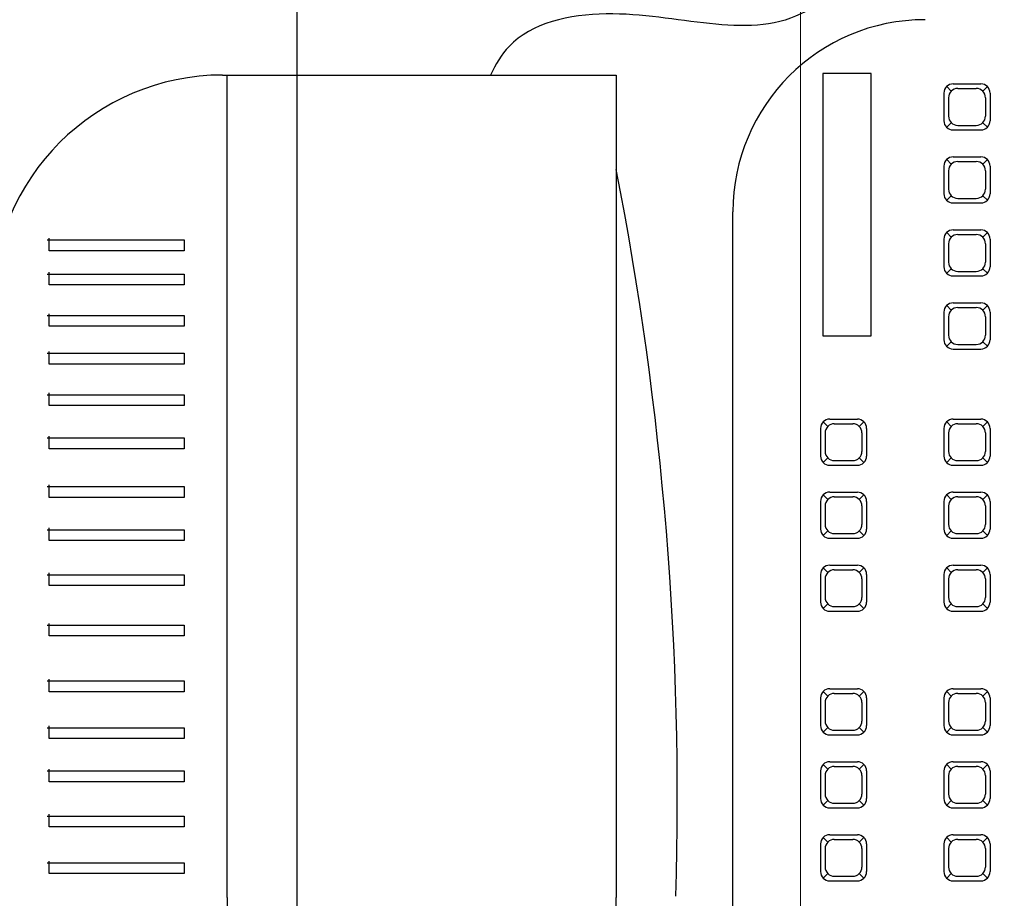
# Model space of a CAD drawing. Header units: inches. Extents: x -2 to 11.2, y -3.4 to 32.7.
# Tile 9 of 42: x 0.628 to 0.884, y 1.15 to 1.378. Entities that reach past the tile are written whole.
import ezdxf

# ---------------------------------------------------------------- set-up
doc = ezdxf.new("R2010")
doc.units = ezdxf.units.IN
doc.header["$MEASUREMENT"] = 0
doc.linetypes.add('CONTINUA', pattern=[0])
for name, color, linetype in [('Cotas', 60, 'Continuous'), ('Electrodomésticos', 34, 'Continuous'), ('Linea de corte', 30, 'Continuous'), ('Textura piso', 8, 'Continuous')]:
    doc.layers.add(name, color=color, linetype=linetype)
doc.styles.get("Standard").update_dxf_attribs({"font": 'arial.ttf'})
doc.dimstyles.new('Cotas', dxfattribs={"dimtxt": 0.1, "dimasz": 0.09, "dimexe": 0.2, "dimexo": 0.4, "dimgap": 0.05, "dimtad": 1, "dimzin": 0, "dimdsep": 46, "dimtxsty": 'Standard', "dimblk": 'ARCHTICK', "dimcen": 0.09, "dimse1": 1, "dimse2": 1, "dimclrd": 60, "dimclre": 256, "dimadec": 0, "dimazin": 0, "dimtfac": 1, "dimtix": 1, "dimtofl": 0, "dimtmove": 1, "dimatfit": 3, "dimfxl": 0, "dimtolj": 1, "dimtzin": 0, "dimlwd": 9, "dimarcsym": 0})

# ---------------------------------------------------------------- blocks, each defined once
blk = doc.blocks.new('CPU')
at = {"layer": 'Electrodomésticos'}
for p, q in [((134.49456, 60.99396), (134.49456, 60.95835)), ((134.50674, 60.99396), (134.50674, 60.95835)), ((134.51846, 60.99396), (134.51846, 60.95835)), ((134.5297, 60.99396), (134.5297, 60.95835)), ((134.54188, 60.99396), (134.54188, 60.95835)), ((134.55641, 60.99396), (134.55641, 60.95835)), ((134.56952, 60.99396), (134.56952, 60.95835)), ((134.58124, 60.99396), (134.58124, 60.95835)), ((134.59248, 60.99396), (134.59248, 60.95835)), ((134.60513, 60.99396), (134.60513, 60.95835)), ((134.61638, 60.99396), (134.61638, 60.95835)), ((134.62715, 60.99396), (134.62715, 60.95835)), ((134.63699, 60.99396), (134.63699, 60.95835)), ((134.64777, 60.99396), (134.64777, 60.95835)), ((134.65667, 60.99396), (134.65667, 60.95835)), ((134.49175, 60.95835), (134.49175, 60.99349)), ((134.49175, 60.99349), (134.49503, 60.99349)), ((134.50393, 60.99349), (134.50721, 60.99349)), ((134.50393, 60.95835), (134.50393, 60.99349)), ((134.51565, 60.99349), (134.51892, 60.99349)), ((134.51565, 60.95835), (134.51565, 60.99349)), ((134.52689, 60.99349), (134.53017, 60.99349)), ((134.52689, 60.95835), (134.52689, 60.99349)), ((134.53907, 60.99349), (134.54235, 60.99349)), ((134.53907, 60.95835), (134.53907, 60.99349)), ((134.5536, 60.99349), (134.55687, 60.99349)), ((134.5536, 60.95835), (134.5536, 60.99349)), ((134.56671, 60.99349), (134.56999, 60.99349)), ((134.56671, 60.95835), (134.56671, 60.99349)), ((134.57843, 60.99349), (134.58171, 60.99349)), ((134.57843, 60.95835), (134.57843, 60.99349)), ((134.58967, 60.99349), (134.59295, 60.99349)), ((134.58967, 60.95835), (134.58967, 60.99349)), ((134.60232, 60.99349), (134.6056, 60.99349)), ((134.60232, 60.95835), (134.60232, 60.99349)), ((134.61356, 60.99349), (134.61684, 60.99349)), ((134.61356, 60.95835), (134.61356, 60.99349)), ((134.62434, 60.99349), (134.62762, 60.99349)), ((134.62434, 60.95835), (134.62434, 60.99349)), ((134.63418, 60.99349), (134.63746, 60.99349)), ((134.63418, 60.95835), (134.63418, 60.99349)), ((134.64496, 60.99349), (134.64823, 60.99349)), ((134.64496, 60.95835), (134.64496, 60.99349)), ((134.65386, 60.95835), (134.65386, 60.99349)), ((134.65386, 60.99349), (134.65714, 60.99349)), ((134.49456, 60.95835), (134.49175, 60.95835)), ((134.50674, 60.95835), (134.50393, 60.95835)), ((134.51846, 60.95835), (134.51565, 60.95835)), ((134.5297, 60.95835), (134.52689, 60.95835)), ((134.54188, 60.95835), (134.53907, 60.95835)), ((134.55641, 60.95835), (134.5536, 60.95835)), ((134.56952, 60.95835), (134.56671, 60.95835)), ((134.58124, 60.95835), (134.57843, 60.95835)), ((134.59248, 60.95835), (134.58967, 60.95835)), ((134.60513, 60.95835), (134.60232, 60.95835)), ((134.61638, 60.95835), (134.61356, 60.95835)), ((134.62715, 60.95835), (134.62434, 60.95835)), ((134.63699, 60.95835), (134.63418, 60.95835)), ((134.64777, 60.95835), (134.64496, 60.95835)), ((134.65667, 60.95835), (134.65386, 60.95835)), ((134.69957, 60.94831), (134.69957, 60.84585)), ((134.4855, 60.94709), (134.27143, 60.94709)), ((134.4855, 60.94709), (134.69957, 60.94709)), ((134.27143, 60.84585), (134.4855, 60.84585)), ((134.69957, 60.84585), (134.4855, 60.84585)), ((134.31397, 60.81548), (134.66397, 60.81548)), ((134.49176, 60.79079), (134.49056, 60.79199)), ((134.49946, 60.79269), (134.49226, 60.79269)), ((134.49826, 60.79149), (134.49346, 60.79149)), ((134.49996, 60.79079), (134.50116, 60.79199)), ((134.51076, 60.79079), (134.50956, 60.79199)), ((134.51846, 60.79269), (134.51126, 60.79269)), ((134.51726, 60.79149), (134.51246, 60.79149)), ((134.51896, 60.79079), (134.52016, 60.79199)), ((134.52976, 60.79079), (134.52856, 60.79199)), ((134.53746, 60.79269), (134.53026, 60.79269)), ((134.53626, 60.79149), (134.53146, 60.79149)), ((134.53796, 60.79079), (134.53916, 60.79199)), ((134.56192, 60.79079), (134.56072, 60.79199)), ((134.56962, 60.79269), (134.56242, 60.79269)), ((134.56842, 60.79149), (134.56362, 60.79149)), ((134.57011, 60.79079), (134.57131, 60.79199)), ((134.58092, 60.79079), (134.57972, 60.79199)), ((134.58862, 60.79269), (134.58142, 60.79269)), ((134.58742, 60.79149), (134.58262, 60.79149)), ((134.58911, 60.79079), (134.59031, 60.79199)), ((134.59992, 60.79079), (134.59872, 60.79199)), ((134.60762, 60.79269), (134.60042, 60.79269)), ((134.60642, 60.79149), (134.60162, 60.79149)), ((134.60811, 60.79079), (134.60931, 60.79199)), ((134.48986, 60.79029), (134.48986, 60.78309)), ((134.49106, 60.78909), (134.49106, 60.78429)), ((134.50066, 60.78909), (134.50066, 60.78429)), ((134.50186, 60.79029), (134.50186, 60.78309)), ((134.50886, 60.79029), (134.50886, 60.78309)), ((134.51006, 60.78909), (134.51006, 60.78429)), ((134.51966, 60.78909), (134.51966, 60.78429)), ((134.52086, 60.79029), (134.52086, 60.78309)), ((134.52786, 60.79029), (134.52786, 60.78309)), ((134.52906, 60.78909), (134.52906, 60.78429)), ((134.53866, 60.78909), (134.53866, 60.78429)), ((134.53986, 60.79029), (134.53986, 60.78309)), ((134.56002, 60.79029), (134.56002, 60.78309)), ((134.56122, 60.78909), (134.56122, 60.78429)), ((134.57082, 60.78909), (134.57082, 60.78429)), ((134.57202, 60.79029), (134.57202, 60.78309)), ((134.57902, 60.79029), (134.57902, 60.78309)), ((134.58022, 60.78909), (134.58022, 60.78429)), ((134.58982, 60.78909), (134.58982, 60.78429)), ((134.59102, 60.79029), (134.59102, 60.78309)), ((134.59802, 60.79029), (134.59802, 60.78309)), ((134.59922, 60.78909), (134.59922, 60.78429)), ((134.60882, 60.78909), (134.60882, 60.78429)), ((134.61002, 60.79029), (134.61002, 60.78309)), ((134.49176, 60.78259), (134.49056, 60.78139)), ((134.49826, 60.78189), (134.49346, 60.78189)), ((134.49996, 60.78259), (134.50116, 60.78139)), ((134.51076, 60.78259), (134.50956, 60.78139)), ((134.51726, 60.78189), (134.51246, 60.78189)), ((134.51896, 60.78259), (134.52016, 60.78139)), ((134.52976, 60.78259), (134.52856, 60.78139)), ((134.53626, 60.78189), (134.53146, 60.78189)), ((134.53796, 60.78259), (134.53916, 60.78139)), ((134.56192, 60.78259), (134.56072, 60.78139)), ((134.56842, 60.78189), (134.56362, 60.78189)), ((134.57011, 60.78259), (134.57131, 60.78139)), ((134.58092, 60.78259), (134.57972, 60.78139)), ((134.58742, 60.78189), (134.58262, 60.78189)), ((134.58911, 60.78259), (134.59031, 60.78139)), ((134.59992, 60.78259), (134.59872, 60.78139)), ((134.60642, 60.78189), (134.60162, 60.78189)), ((134.60811, 60.78259), (134.60931, 60.78139)), ((134.49946, 60.78069), (134.49226, 60.78069)), ((134.51846, 60.78069), (134.51126, 60.78069)), ((134.53746, 60.78069), (134.53026, 60.78069)), ((134.56962, 60.78069), (134.56242, 60.78069)), ((134.58862, 60.78069), (134.58142, 60.78069)), ((134.60762, 60.78069), (134.60042, 60.78069)), ((134.48986, 60.75816), (134.48986, 60.75096)), ((134.49176, 60.75865), (134.49056, 60.75985)), ((134.49946, 60.76056), (134.49226, 60.76056)), ((134.49826, 60.75936), (134.49346, 60.75936)), ((134.49996, 60.75865), (134.50116, 60.75985)), ((134.50186, 60.75816), (134.50186, 60.75096)), ((134.50886, 60.75816), (134.50886, 60.75096)), ((134.51076, 60.75865), (134.50956, 60.75985)), ((134.51846, 60.76056), (134.51126, 60.76056)), ((134.51726, 60.75936), (134.51246, 60.75936)), ((134.51896, 60.75865), (134.52016, 60.75985)), ((134.52086, 60.75816), (134.52086, 60.75096)), ((134.52786, 60.75816), (134.52786, 60.75096)), ((134.52976, 60.75865), (134.52856, 60.75985)), ((134.53746, 60.76056), (134.53026, 60.76056)), ((134.53626, 60.75936), (134.53146, 60.75936)), ((134.53796, 60.75865), (134.53916, 60.75985)), ((134.53986, 60.75816), (134.53986, 60.75096)), ((134.56002, 60.75816), (134.56002, 60.75096)), ((134.56192, 60.75865), (134.56072, 60.75985)), ((134.56962, 60.76056), (134.56242, 60.76056)), ((134.56842, 60.75936), (134.56362, 60.75936)), ((134.57011, 60.75865), (134.57131, 60.75985)), ((134.57202, 60.75816), (134.57202, 60.75096)), ((134.57902, 60.75816), (134.57902, 60.75096)), ((134.58092, 60.75865), (134.57972, 60.75985)), ((134.58862, 60.76056), (134.58142, 60.76056)), ((134.58742, 60.75936), (134.58262, 60.75936)), ((134.58911, 60.75865), (134.59031, 60.75985)), ((134.59102, 60.75816), (134.59102, 60.75096)), ((134.59802, 60.75816), (134.59802, 60.75096)), ((134.59992, 60.75865), (134.59872, 60.75985)), ((134.60762, 60.76056), (134.60042, 60.76056)), ((134.60642, 60.75936), (134.60162, 60.75936)), ((134.60811, 60.75865), (134.60931, 60.75985)), ((134.61002, 60.75816), (134.61002, 60.75096)), ((134.62827, 60.75816), (134.62827, 60.75096)), ((134.63017, 60.75865), (134.62897, 60.75985)), ((134.63787, 60.76056), (134.63067, 60.76056)), ((134.63667, 60.75936), (134.63187, 60.75936)), ((134.63836, 60.75865), (134.63956, 60.75985)), ((134.64027, 60.75816), (134.64027, 60.75096)), ((134.64727, 60.75816), (134.64727, 60.75096)), ((134.64917, 60.75865), (134.64797, 60.75985)), ((134.65687, 60.76056), (134.64967, 60.76056)), ((134.65567, 60.75936), (134.65087, 60.75936)), ((134.65736, 60.75865), (134.65856, 60.75985)), ((134.65927, 60.75816), (134.65927, 60.75096)), ((134.66627, 60.75816), (134.66627, 60.75096)), ((134.66817, 60.75865), (134.66697, 60.75985)), ((134.67587, 60.76056), (134.66867, 60.76056)), ((134.67467, 60.75936), (134.66987, 60.75936)), ((134.67636, 60.75865), (134.67756, 60.75985)), ((134.67827, 60.75816), (134.67827, 60.75096)), ((134.68527, 60.75816), (134.68527, 60.75096)), ((134.68717, 60.75865), (134.68597, 60.75985)), ((134.69487, 60.76056), (134.68767, 60.76056)), ((134.69367, 60.75936), (134.68887, 60.75936)), ((134.69536, 60.75865), (134.69656, 60.75985)), ((134.69727, 60.75816), (134.69727, 60.75096)), ((134.49106, 60.75696), (134.49106, 60.75216)), ((134.50066, 60.75696), (134.50066, 60.75216)), ((134.51006, 60.75696), (134.51006, 60.75216)), ((134.51966, 60.75696), (134.51966, 60.75216)), ((134.52906, 60.75696), (134.52906, 60.75216)), ((134.53866, 60.75696), (134.53866, 60.75216)), ((134.56122, 60.75696), (134.56122, 60.75216)), ((134.57082, 60.75696), (134.57082, 60.75216)), ((134.58022, 60.75696), (134.58022, 60.75216)), ((134.58982, 60.75696), (134.58982, 60.75216)), ((134.59922, 60.75696), (134.59922, 60.75216)), ((134.60882, 60.75696), (134.60882, 60.75216)), ((134.62947, 60.75696), (134.62947, 60.75216)), ((134.63907, 60.75696), (134.63907, 60.75216)), ((134.64847, 60.75696), (134.64847, 60.75216)), ((134.65807, 60.75696), (134.65807, 60.75216)), ((134.66747, 60.75696), (134.66747, 60.75216)), ((134.67707, 60.75696), (134.67707, 60.75216)), ((134.68647, 60.75696), (134.68647, 60.75216)), ((134.69607, 60.75696), (134.69607, 60.75216)), ((134.49176, 60.75046), (134.49056, 60.74926)), ((134.49996, 60.75046), (134.50116, 60.74926)), ((134.51076, 60.75046), (134.50956, 60.74926)), ((134.51896, 60.75046), (134.52016, 60.74926)), ((134.52976, 60.75046), (134.52856, 60.74926)), ((134.53796, 60.75046), (134.53916, 60.74926)), ((134.56192, 60.75046), (134.56072, 60.74926)), ((134.57011, 60.75046), (134.57131, 60.74926)), ((134.58092, 60.75046), (134.57972, 60.74926)), ((134.58911, 60.75046), (134.59031, 60.74926)), ((134.59992, 60.75046), (134.59872, 60.74926)), ((134.60811, 60.75046), (134.60931, 60.74926)), ((134.63017, 60.75046), (134.62897, 60.74926)), ((134.63836, 60.75046), (134.63956, 60.74926)), ((134.64917, 60.75046), (134.64797, 60.74926)), ((134.65736, 60.75046), (134.65856, 60.74926)), ((134.66817, 60.75046), (134.66697, 60.74926)), ((134.67636, 60.75046), (134.67756, 60.74926)), ((134.68717, 60.75046), (134.68597, 60.74926)), ((134.69536, 60.75046), (134.69656, 60.74926)), ((134.49946, 60.74856), (134.49226, 60.74856)), ((134.49826, 60.74976), (134.49346, 60.74976)), ((134.51846, 60.74856), (134.51126, 60.74856)), ((134.51726, 60.74976), (134.51246, 60.74976)), ((134.53746, 60.74856), (134.53026, 60.74856)), ((134.53626, 60.74976), (134.53146, 60.74976)), ((134.56962, 60.74856), (134.56242, 60.74856)), ((134.56842, 60.74976), (134.56362, 60.74976)), ((134.58862, 60.74856), (134.58142, 60.74856)), ((134.58742, 60.74976), (134.58262, 60.74976)), ((134.60762, 60.74856), (134.60042, 60.74856)), ((134.60642, 60.74976), (134.60162, 60.74976)), ((134.63787, 60.74856), (134.63067, 60.74856)), ((134.63667, 60.74976), (134.63187, 60.74976)), ((134.65687, 60.74856), (134.64967, 60.74856)), ((134.65567, 60.74976), (134.65087, 60.74976)), ((134.67587, 60.74856), (134.66867, 60.74856)), ((134.67467, 60.74976), (134.66987, 60.74976)), ((134.69487, 60.74856), (134.68767, 60.74856)), ((134.69367, 60.74976), (134.68887, 60.74976))]:
    blk.add_line(p, q, dxfattribs=at)
blk.add_lwpolyline([(134.63169, 60.77947), (134.69995, 60.77947), (134.69995, 60.79207), (134.63169, 60.79207)], close=True, dxfattribs=at)
for centre, radius, start, end in [((134.63957, 60.94831), 0.06, 0, 90), ((134.51112, 61.68304), 0.85308, 268.30255, 281.07548), ((134.66397, 60.76548), 0.05, 0, 90), ((134.49226, 60.79029), 0.0024, 90, 180), ((134.49346, 60.78909), 0.0024, 90, 180), ((134.49826, 60.78909), 0.0024, 0, 90), ((134.49946, 60.79029), 0.0024, 360, 90), ((134.51126, 60.79029), 0.0024, 90, 180), ((134.51246, 60.78909), 0.0024, 90, 180), ((134.51726, 60.78909), 0.0024, 0, 90), ((134.51846, 60.79029), 0.0024, 360, 90), ((134.53026, 60.79029), 0.0024, 90, 180), ((134.53146, 60.78909), 0.0024, 90, 180), ((134.53626, 60.78909), 0.0024, 0, 90), ((134.53746, 60.79029), 0.0024, 360, 90), ((134.56242, 60.79029), 0.0024, 90, 180), ((134.56362, 60.78909), 0.0024, 90, 180), ((134.56842, 60.78909), 0.0024, 0, 90), ((134.56962, 60.79029), 0.0024, 360, 90), ((134.58142, 60.79029), 0.0024, 90, 180), ((134.58262, 60.78909), 0.0024, 90, 180), ((134.58742, 60.78909), 0.0024, 0, 90), ((134.58862, 60.79029), 0.0024, 360, 90), ((134.60042, 60.79029), 0.0024, 90, 180), ((134.60162, 60.78909), 0.0024, 90, 180), ((134.60642, 60.78909), 0.0024, 0, 90), ((134.60762, 60.79029), 0.0024, 360, 90), ((134.49346, 60.78429), 0.0024, 180, 270), ((134.49826, 60.78429), 0.0024, 270, 0), ((134.51246, 60.78429), 0.0024, 180, 270), ((134.51726, 60.78429), 0.0024, 270, 0), ((134.53146, 60.78429), 0.0024, 180, 270), ((134.53626, 60.78429), 0.0024, 270, 0), ((134.56362, 60.78429), 0.0024, 180, 270), ((134.56842, 60.78429), 0.0024, 270, 0), ((134.58262, 60.78429), 0.0024, 180, 270), ((134.58742, 60.78429), 0.0024, 270, 0), ((134.60162, 60.78429), 0.0024, 180, 270), ((134.60642, 60.78429), 0.0024, 270, 0), ((134.49226, 60.78309), 0.0024, 180, 270), ((134.49946, 60.78309), 0.0024, 270, 0), ((134.51126, 60.78309), 0.0024, 180, 270), ((134.51846, 60.78309), 0.0024, 270, 0), ((134.53026, 60.78309), 0.0024, 180, 270), ((134.53746, 60.78309), 0.0024, 270, 0), ((134.56242, 60.78309), 0.0024, 180, 270), ((134.56962, 60.78309), 0.0024, 270, 0), ((134.58142, 60.78309), 0.0024, 180, 270), ((134.58862, 60.78309), 0.0024, 270, 0), ((134.60042, 60.78309), 0.0024, 180, 270), ((134.60762, 60.78309), 0.0024, 270, 0), ((134.49226, 60.75816), 0.0024, 90, 180), ((134.49346, 60.75696), 0.0024, 90, 180), ((134.49826, 60.75696), 0.0024, 0, 90), ((134.49946, 60.75816), 0.0024, 360, 90), ((134.51126, 60.75816), 0.0024, 90, 180), ((134.51246, 60.75696), 0.0024, 90, 180), ((134.51726, 60.75696), 0.0024, 0, 90), ((134.51846, 60.75816), 0.0024, 360, 90), ((134.53026, 60.75816), 0.0024, 90, 180), ((134.53146, 60.75696), 0.0024, 90, 180), ((134.53626, 60.75696), 0.0024, 0, 90), ((134.53746, 60.75816), 0.0024, 360, 90), ((134.56242, 60.75816), 0.0024, 90, 180), ((134.56362, 60.75696), 0.0024, 90, 180), ((134.56842, 60.75696), 0.0024, 0, 90), ((134.56962, 60.75816), 0.0024, 360, 90), ((134.58142, 60.75816), 0.0024, 90, 180), ((134.58262, 60.75696), 0.0024, 90, 180), ((134.58742, 60.75696), 0.0024, 0, 90), ((134.58862, 60.75816), 0.0024, 360, 90), ((134.60042, 60.75816), 0.0024, 90, 180), ((134.60162, 60.75696), 0.0024, 90, 180), ((134.60642, 60.75696), 0.0024, 0, 90), ((134.60762, 60.75816), 0.0024, 360, 90), ((134.63067, 60.75816), 0.0024, 90, 180), ((134.63187, 60.75696), 0.0024, 90, 180), ((134.63667, 60.75696), 0.0024, 0, 90), ((134.63787, 60.75816), 0.0024, 360, 90), ((134.64967, 60.75816), 0.0024, 90, 180), ((134.65087, 60.75696), 0.0024, 90, 180), ((134.65567, 60.75696), 0.0024, 0, 90), ((134.65687, 60.75816), 0.0024, 360, 90), ((134.66867, 60.75816), 0.0024, 90, 180), ((134.66987, 60.75696), 0.0024, 90, 180), ((134.67467, 60.75696), 0.0024, 0, 90), ((134.67587, 60.75816), 0.0024, 360, 90), ((134.68767, 60.75816), 0.0024, 90, 180), ((134.68887, 60.75696), 0.0024, 90, 180), ((134.69367, 60.75696), 0.0024, 0, 90), ((134.69487, 60.75816), 0.0024, 360, 90), ((134.49226, 60.75096), 0.0024, 180, 270), ((134.49346, 60.75216), 0.0024, 180, 270), ((134.49826, 60.75216), 0.0024, 270, 0), ((134.49946, 60.75096), 0.0024, 270, 0), ((134.51126, 60.75096), 0.0024, 180, 270), ((134.51246, 60.75216), 0.0024, 180, 270), ((134.51726, 60.75216), 0.0024, 270, 0), ((134.51846, 60.75096), 0.0024, 270, 0), ((134.53026, 60.75096), 0.0024, 180, 270), ((134.53146, 60.75216), 0.0024, 180, 270), ((134.53626, 60.75216), 0.0024, 270, 0), ((134.53746, 60.75096), 0.0024, 270, 0), ((134.56242, 60.75096), 0.0024, 180, 270), ((134.56362, 60.75216), 0.0024, 180, 270), ((134.56842, 60.75216), 0.0024, 270, 0), ((134.56962, 60.75096), 0.0024, 270, 0), ((134.58142, 60.75096), 0.0024, 180, 270), ((134.58262, 60.75216), 0.0024, 180, 270), ((134.58742, 60.75216), 0.0024, 270, 0), ((134.58862, 60.75096), 0.0024, 270, 0), ((134.60042, 60.75096), 0.0024, 180, 270), ((134.60162, 60.75216), 0.0024, 180, 270), ((134.60642, 60.75216), 0.0024, 270, 0), ((134.60762, 60.75096), 0.0024, 270, 0), ((134.63067, 60.75096), 0.0024, 180, 270), ((134.63187, 60.75216), 0.0024, 180, 270), ((134.63667, 60.75216), 0.0024, 270, 0), ((134.63787, 60.75096), 0.0024, 270, 0), ((134.64967, 60.75096), 0.0024, 180, 270), ((134.65087, 60.75216), 0.0024, 180, 270), ((134.65567, 60.75216), 0.0024, 270, 0), ((134.65687, 60.75096), 0.0024, 270, 0), ((134.66867, 60.75096), 0.0024, 180, 270), ((134.66987, 60.75216), 0.0024, 180, 270), ((134.67467, 60.75216), 0.0024, 270, 0), ((134.67587, 60.75096), 0.0024, 270, 0), ((134.68767, 60.75096), 0.0024, 180, 270), ((134.68887, 60.75216), 0.0024, 180, 270), ((134.69367, 60.75216), 0.0024, 270, 0), ((134.69487, 60.75096), 0.0024, 270, 0)]:
    blk.add_arc(centre, radius, start, end, dxfattribs=at)
blk.add_open_spline([(134.74537, 60.715), (134.74477, 60.73116), (134.7439, 60.75472), (134.72927, 60.78127), (134.70551, 60.80448), (134.71953, 60.83957), (134.71238, 60.87128), (134.70237, 60.8773), (134.69957, 60.8786)], degree=3, knots=[0, 0, 0, 0, 0.0474282, 0.0691515, 0.0902563, 0.1408788, 0.1675639, 0.1767285, 0.1767285, 0.1767285, 0.1767285], dxfattribs=at)
blk = doc.blocks.new('_ArchTick')
at = {"color": 0, "linetype": 'ByBlock', "const_width": 0.15}
blk.add_lwpolyline([(-0.5, -0.5), (0.5, 0.5)], dxfattribs=at)
blk = doc.blocks.new('*D99')
at = {"layer": 'Cotas', "color": 60, "linetype": 'CONTINUA', "lineweight": 9, "transparency": 16777216}
blk.add_line((0.83109, 0.25), (0.83109, 3.54966), dxfattribs=at)
at = {"layer": 'Defpoints', "color": 0, "transparency": 16777216}
for p in [(0.83109, 3.54966), (0.83109, 3.54966), (0.83109, 0.25)]:
    blk.add_point(p, dxfattribs=at)
at = {"layer": 'Cotas', "color": 60, "lineweight": 9, "transparency": 16777216, "xscale": 0.09, "yscale": 0.09, "zscale": 0.09}
for p, rotation in [((0.83109, 3.54966), 90), ((0.83109, 0.25), 270)]:
    blk.add_blockref('_ArchTick', p, dxfattribs=dict(at, rotation=rotation))
at = {"layer": 'Cotas', "color": 0, "transparency": 16777216, "insert": (0.73, 1.89983), "char_height": 0.1, "attachment_point": 5, "rotation": 90}
blk.add_mtext('\\A1;3.30', dxfattribs=at)

msp = doc.modelspace()

# ---------------------------------------------------------------- hatches: boundary and pattern name
at = {"layer": 'Textura piso'}
h = msp.add_hatch(dxfattribs=at)
h.set_pattern_fill('AR-HBONE', color=256, scale=0.02, angle=270, style=0)
h.set_pattern_definition([(315, (-41.409755, -126.97242), (0.113137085, -3e-17), [0.24, -0.08]), (45, (-41.35319, -127.02899), (0.113137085, -3e-17), [0.24, -0.08])])
edge = h.paths.add_edge_path()
edge.add_line((3.78962, 0.85), (3.78962, 1.25))
edge.add_line((3.78962, 1.25), (4.01452, 1.25))
edge.add_line((4.01452, 1.25), (4.01452, 1.91641))
edge.add_line((4.01452, 1.91641), (3.99779, 1.91641))
edge.add_line((3.99779, 1.91641), (3.97269, 1.91641))
edge.add_line((3.97269, 1.91641), (3.97269, 2.75))
edge.add_line((3.97269, 2.75), (3.78962, 2.75))
edge.add_line((3.78962, 2.75), (3.78962, 3.54966))
edge.add_line((3.78962, 3.54966), (3.27, 3.54966))
edge.add_line((3.27, 3.54966), (3.27, 3.66966))
edge.add_line((3.27, 3.66966), (3.32, 3.66966))
edge.add_line((3.32, 3.66966), (3.32, 4.46626))
edge.add_line((3.32, 4.46626), (3.3, 4.46626))
edge.add_line((3.3, 4.46626), (3.27, 4.46626))
edge.add_line((3.27, 4.46626), (3.27, 4.66485))
edge.add_line((3.27, 4.66485), (3.26652, 4.66485))
edge.add_line((3.26652, 4.66485), (3.26652, 4.65712))
edge.add_ellipse((3.25839, 4.65712), major_axis=(0.00575, 0.00575), ratio=1, start_angle=220.3243, end_angle=315, ccw=False)
edge.add_line((3.25772, 4.64901), (3.2484, 4.65127))
edge.add_line((3.2484, 4.65127), (3.2484, 4.65839))
edge.add_line((3.2484, 4.65839), (3.24233, 4.65839))
edge.add_ellipse((3.26223, 4.64217), major_axis=(0.01816, 0.01816), ratio=1, start_angle=95.834, end_angle=134.8998)
edge.add_line((3.23656, 4.64222), (3.2322, 4.64222))
edge.add_line((3.2322, 4.64222), (3.2322, 4.63195))
edge.add_line((3.2322, 4.63195), (3.1782, 4.63195))
edge.add_ellipse((3.23078, 5.45975), major_axis=(0.58652, 0.58652), ratio=1, start_angle=134.78546, end_angle=221.36552, ccw=False)
edge.add_line((2.40132, 5.46286), (2.37, 5.46286))
edge.add_line((2.37, 5.46286), (2.37, 5.08286))
edge.add_line((2.37, 5.08286), (2.37, 4.23286))
edge.add_line((2.37, 4.23286), (2.37, 3.54966))
edge.add_line((2.37, 3.54966), (0.25, 3.54966))
edge.add_line((0.25, 3.54966), (0.25, 2.05))
edge.add_line((0.25, 2.05), (1.05, 2.05))
edge.add_line((1.05, 2.05), (1.05, 0.25))
edge.add_line((1.05, 0.25), (1.15029, 0.25))
edge.add_ellipse((1.15125, 0.25125), major_axis=(0.000883, -0.000883), ratio=1, start_angle=405, end_angle=630, ccw=False)
edge.add_line((1.15104, 0.25375), (1.1525, 0.25375))
edge.add_line((1.1525, 0.25375), (1.1525, 0.29364))
edge.add_ellipse((1.15646, 0.29364), major_axis=(0.0028, -0.0028), ratio=1, start_angle=135, end_angle=225, ccw=False)
edge.add_line((1.15771, 0.29812), (1.15771, 0.60824))
edge.add_ellipse((1.15646, 0.61272), major_axis=(0.0028, 0.0028), ratio=1, start_angle=135, end_angle=225, ccw=False)
edge.add_line((1.15198, 0.61397), (1.1525, 0.61397))
edge.add_line((1.1525, 0.61397), (1.1525, 0.65261))
edge.add_line((1.1525, 0.65261), (1.18371, 0.65261))
edge.add_arc((1.16899, 0.27163), 0.38127, 2.109, 87.7874, ccw=False)
edge.add_arc((1.93101, 0.27163), 0.38127, 92.2126, 177.891, ccw=False)
edge.add_line((1.91629, 0.65261), (1.9475, 0.65261))
edge.add_line((1.9475, 0.65261), (1.9475, 0.61272))
edge.add_ellipse((1.94354, 0.61272), major_axis=(0.0028, -0.0028), ratio=1, start_angle=315, end_angle=405, ccw=False)
edge.add_line((1.94229, 0.60824), (1.94229, 0.29812))
edge.add_ellipse((1.94354, 0.29364), major_axis=(0.0028, 0.0028), ratio=1, start_angle=-45, end_angle=45)
edge.add_line((1.94802, 0.29239), (1.9475, 0.29239))
edge.add_line((1.9475, 0.29239), (1.9475, 0.25375))
edge.add_line((1.9475, 0.25375), (1.9475, 0.25125))
edge.add_ellipse((1.94875, 0.25125), major_axis=(0.000883, 0.000883), ratio=1, start_angle=-90, end_angle=135, ccw=False)
edge.add_line((1.94937, 0.2525), (1.94921, 0.2525))
edge.add_ellipse((1.94875, 0.25125), major_axis=(0.000883, 0.000883), ratio=1, start_angle=-90, end_angle=135)
edge.add_line((1.94971, 0.25), (1.95, 0.25))
edge.add_line((1.95, 0.25), (2.18962, 0.25))
edge.add_line((2.18962, 0.25), (2.18962, 0.85))
edge.add_line((2.18962, 0.85), (3.78962, 0.85))
h.paths.add_polyline_path([(3.21166, 1.58312), (3.21736, 1.57729), (3.22373, 1.57), (3.22373, 1.5367), (3.23094, 1.5367), (3.23094, 1.49118), (3.23291, 1.48965), (3.23094, 1.48689), (3.23094, 1.47654), (3.22357, 1.47654), (3.21229, 1.46071, -0.267516), (3.26215, 1.37419), (3.26215, 1.257), (3.28013, 1.257), (3.28013, 1.36107), (3.35072, 1.36107), (3.35072, 1.1007), (3.28013, 1.1007), (3.28013, 1.14501), (3.26215, 1.15092), (3.26215, 1.11653, -0.414214), (3.16215, 1.01653), (3.0516, 1.01653), (3.0516, 0.93131), (3.01155, 0.93131), (3.01155, 1.01653), (2.90222, 1.01653, -0.414214), (2.80222, 1.11653), (2.80222, 1.15094), (2.78087, 1.14392), (2.78087, 1.1007), (2.71028, 1.1007), (2.71028, 1.36107), (2.78087, 1.36107), (2.78087, 1.257), (2.80222, 1.257), (2.80222, 1.37419, -0.265581), (2.85145, 1.46035), (2.84168, 1.47446), (2.83301, 1.47446), (2.83301, 1.48699), (2.83089, 1.49006), (2.83301, 1.49153), (2.83301, 1.53472), (2.84054, 1.53472), (2.84115, 1.54553), (2.84182, 1.55286), (2.84322, 1.56283), (2.8461, 1.57282), (2.84993, 1.58017), (2.85462, 1.58556), (2.86021, 1.58984), (2.86647, 1.5934), (2.87329, 1.59635), (2.88058, 1.59875), (2.88822, 1.60065), (2.89609, 1.60212), (2.9039, 1.6032), (2.91136, 1.60392), (2.9196, 1.60441), (2.92784, 1.60449), (2.93347, 1.60436), (2.93589, 1.60429), (2.93826, 1.60423), (2.94064, 1.60418), (2.94326, 1.60414), (2.94638, 1.60412), (2.95025, 1.6041), (2.95515, 1.60409), (2.96134, 1.60408), (2.96907, 1.60408), (2.97861, 1.60408), (2.99011, 1.60408), (3.00322, 1.60408), (3.01748, 1.60407), (3.03244, 1.60406), (3.04762, 1.60404), (3.06258, 1.60402), (3.07685, 1.60398), (3.08996, 1.60393), (3.10157, 1.60387), (3.11174, 1.60379), (3.12063, 1.60368), (3.12843, 1.60356), (3.13863, 1.60333), (3.14956, 1.60289), (3.15933, 1.60227), (3.16805, 1.60144), (3.17617, 1.60027), (3.18407, 1.59866), (3.19186, 1.59645), (3.19975, 1.59274), (3.20651, 1.58769)], flags=16)
h.paths.add_polyline_path([(3.18722, 1.51836), (3.19338, 1.51654), (3.19919, 1.51402), (3.2059, 1.50968), (3.2079, 1.50798), (3.20411, 1.51083), (3.2007, 1.51304), (3.19756, 1.51472), (3.19457, 1.51602), (3.19162, 1.51706), (3.18862, 1.51795), (3.18554, 1.51873), (3.18239, 1.51942), (3.17917, 1.52002), (3.1759, 1.52056), (3.17257, 1.52106), (3.16918, 1.52152), (3.16575, 1.52196), (3.16227, 1.5224), (3.15875, 1.52284), (3.1552, 1.52326), (3.15161, 1.52366), (3.148, 1.52403), (3.14436, 1.52437), (3.14071, 1.52467), (3.13703, 1.52492), (3.13331, 1.52511), (3.12934, 1.52526), (3.12489, 1.52536), (3.11972, 1.52543), (3.1136, 1.52548), (3.1063, 1.5255), (3.09756, 1.52551), (3.08717, 1.52551), (3.07501, 1.52551), (3.06146, 1.52551), (3.04703, 1.52551), (3.03221, 1.52551), (3.01753, 1.52551), (3.00348, 1.52551), (2.99056, 1.52551), (2.97929, 1.52551), (2.97004, 1.52551), (2.96266, 1.52551), (2.95686, 1.5255), (2.95237, 1.52549), (2.9489, 1.52548), (2.94618, 1.52546), (2.94392, 1.52543), (2.94184, 1.52539), (2.93971, 1.52534), (2.93749, 1.52528), (2.93518, 1.5252), (2.93281, 1.52511), (2.93038, 1.525), (2.9279, 1.52487), (2.92537, 1.52473), (2.92281, 1.52456), (2.92023, 1.52437), (2.91761, 1.52416), (2.91495, 1.52393), (2.91224, 1.52368), (2.90946, 1.5234), (2.9066, 1.5231), (2.90365, 1.52278), (2.9006, 1.52244), (2.89745, 1.52207), (2.8942, 1.52166), (2.89089, 1.52121), (2.88754, 1.5207), (2.88415, 1.52011), (2.88077, 1.51944), (2.8774, 1.51866), (2.87407, 1.51777), (2.87078, 1.51672), (2.86743, 1.51538), (2.8639, 1.51357), (2.86008, 1.51111), (2.85583, 1.50785), (2.85105, 1.5036), (2.84561, 1.4982), (2.8431, 1.49549), (2.84371, 1.49316), (2.84496, 1.49007), (2.84645, 1.48769), (2.8482, 1.48588), (2.85024, 1.48451), (2.85257, 1.48345), (2.85524, 1.48257), (2.85824, 1.48175), (2.86163, 1.48094), (2.86689, 1.47981), (2.86969, 1.47926), (2.86307, 1.4806), (2.85637, 1.48219), (2.84959, 1.48445), (2.84554, 1.48862), (2.84287, 1.49524), (2.84298, 1.49535), (2.84268, 1.4971), (2.8431, 1.49549), (2.84561, 1.4982), (2.85105, 1.5036), (2.85803, 1.5098), (2.86556, 1.51463), (2.87201, 1.51722), (2.87894, 1.51907), (2.88567, 1.52041), (2.89229, 1.52143), (2.89852, 1.5222), (2.90686, 1.52314), (2.91511, 1.52396), (2.92279, 1.52458), (2.93024, 1.52501), (2.93734, 1.52528), (2.94404, 1.52544), (2.95019, 1.52549), (2.95686, 1.5255), (2.96266, 1.52551), (2.97004, 1.52551), (2.97929, 1.52551), (2.99056, 1.52551), (3.00348, 1.52551), (3.01753, 1.52551), (3.03221, 1.52551), (3.04703, 1.52551), (3.06146, 1.52551), (3.07501, 1.52551), (3.08717, 1.52551), (3.09756, 1.52551), (3.1063, 1.5255), (3.1136, 1.52548), (3.12283, 1.52541), (3.13147, 1.52521), (3.13877, 1.52483), (3.14604, 1.52424), (3.15321, 1.5235), (3.16016, 1.52267), (3.16817, 1.52165), (3.17455, 1.52078), (3.18097, 1.51972)], flags=0)
h.paths.add_polyline_path([(2.92414, 1.60447), (2.91646, 1.60428), (2.91487, 1.60416), (2.92254, 1.60448)], flags=16)
h.paths.add_polyline_path([(3.0942, 2.41059), (2.96732, 2.52912), (2.85692, 2.40878), (2.8265, 2.37276), (2.75787, 2.31397), (2.75539, 2.3137), (2.7468, 2.29008), (2.70937, 2.24162), (2.64663, 2.20347), (2.62409, 2.20313), (2.6137, 2.21215), (2.60907, 2.23936), (2.61168, 2.26979), (2.64383, 2.33526), (2.69685, 2.38674), (2.72308, 2.4587), (2.76418, 2.51705), (2.83151, 2.56689), (2.83558, 2.57514), (2.87392, 2.61637), (2.77521, 2.70858), (2.69295, 2.63128), (2.63612, 2.58142), (2.60667, 2.56678), (2.53238, 2.53384), (2.5226, 2.50672), (2.49805, 2.48185), (2.4362, 2.44735), (2.40396, 2.4407), (2.38739, 2.44965), (2.37793, 2.48033), (2.3877, 2.52074), (2.4218, 2.56809), (2.46414, 2.60632), (2.50396, 2.63787), (2.50711, 2.64985), (2.52315, 2.68876), (2.52557, 2.70064), (2.62972, 2.77774), (2.64261, 2.795), (2.66409, 2.81238), (2.51768, 2.94915, -0.414214), (2.51566, 3.00836), (3.0161, 3.54407, -0.414214), (3.0753, 3.54608), (3.65183, 3.00752, -0.414214), (3.65384, 2.94832), (3.3552, 2.62861), (3.35482, 2.62663), (3.33601, 2.60078), (3.32081, 2.59181), (3.15341, 2.41261, -0.414214)], flags=16)
h.paths.add_polyline_path([(3.26057, 1.193), (3.26185, 1.19259), (3.26057, 1.19259)], flags=0)
h.paths.add_polyline_path([(1.88397, 0.81604), (1.88397, 0.82006), (1.879, 0.82006), (1.879, 0.81619, 0.010423)], flags=16)
h.paths.add_polyline_path([(1.88512, 1.05372), (1.89889, 1.05372), (1.89889, 1.04875), (1.92374, 1.04875), (1.92374, 1.04378), (1.93369, 1.04378), (1.93369, 1.03881), (1.94363, 1.03881), (1.94363, 1.03383), (1.95357, 1.03383), (1.95357, 1.02886), (1.95854, 1.02886), (1.95854, 1.02389), (1.96351, 1.02389), (1.96351, 1.01892), (1.97346, 1.01892), (1.97346, 1.00898), (1.97843, 1.00898), (1.97843, 1.00401), (1.9834, 1.00401), (1.9834, 0.99406), (1.98837, 0.99406), (1.98837, 0.98412), (1.99334, 0.98412), (1.99334, 0.97418), (1.99831, 0.97418), (1.99831, 0.95429), (2.00329, 0.95429), (2.00329, 0.93535), (1.88512, 0.93535), (1.88512, 0.82503), (1.83923, 0.82503), (1.83923, 0.83), (1.82928, 0.83), (1.82928, 0.83498), (1.81934, 0.83498), (1.81934, 0.83995), (1.81437, 0.83995), (1.81437, 0.84492), (1.80443, 0.84492), (1.80443, 0.84989), (1.79946, 0.84989), (1.79946, 0.85486), (1.79448, 0.85486), (1.79448, 0.8648), (1.78951, 0.8648), (1.78951, 0.86978), (1.78454, 0.86978), (1.78454, 0.87972), (1.77957, 0.87972), (1.77957, 0.88966), (1.7746, 0.88966), (1.7746, 0.90458), (1.76963, 0.90458), (1.76963, 0.93535), (1.74083, 0.93535), (1.74015, 0.92822), (1.73899, 0.9201), (1.73737, 0.9122), (1.73517, 0.90441), (1.73145, 0.89652), (1.7264, 0.88976), (1.72183, 0.88461), (1.716, 0.87891), (1.70872, 0.87254), (1.67542, 0.87254), (1.67542, 0.86533), (1.62989, 0.86533), (1.62836, 0.86336), (1.6256, 0.86533), (1.61526, 0.86533), (1.61526, 0.8727), (1.59943, 0.88398, -0.267516), (1.51291, 0.83412), (1.39571, 0.83412), (1.39571, 0.81614), (1.49979, 0.81614), (1.49979, 0.74555), (1.23942, 0.74555), (1.23942, 0.81614), (1.28372, 0.81614), (1.28964, 0.83412), (1.25525, 0.83412, -0.414214), (1.15525, 0.93412), (1.15525, 1.04467), (1.07003, 1.04467), (1.07003, 1.08472), (1.15525, 1.08472), (1.15525, 1.19405, -0.414214), (1.25525, 1.29405), (1.28966, 1.29405), (1.28263, 1.3154), (1.23942, 1.3154), (1.23942, 1.38599), (1.49979, 1.38599), (1.49979, 1.3154), (1.39571, 1.3154), (1.39571, 1.29405), (1.51291, 1.29405, -0.265581), (1.59906, 1.24482), (1.61318, 1.25459), (1.61318, 1.26326), (1.6257, 1.26326), (1.62877, 1.26538), (1.63025, 1.26326), (1.67344, 1.26326), (1.67344, 1.25573), (1.68424, 1.25512), (1.69157, 1.25445), (1.70154, 1.25305), (1.71153, 1.25017), (1.71888, 1.24634), (1.72427, 1.24165), (1.72855, 1.23606), (1.73212, 1.2298), (1.73506, 1.22298), (1.73746, 1.21569), (1.73936, 1.20805), (1.74083, 1.20018), (1.74191, 1.19237), (1.74263, 1.18491), (1.74312, 1.17667), (1.7432, 1.16843), (1.74307, 1.1628), (1.74301, 1.16038), (1.74294, 1.15801), (1.74289, 1.15563), (1.74286, 1.15301), (1.74283, 1.14989), (1.74281, 1.14602), (1.7428, 1.14112), (1.7428, 1.13493), (1.74279, 1.1272), (1.74279, 1.11766), (1.74279, 1.10616), (1.74279, 1.09305), (1.74279, 1.07879), (1.74278, 1.06383), (1.74276, 1.04865), (1.74273, 1.03369), (1.74269, 1.01942), (1.74265, 1.00631), (1.74258, 0.9947), (1.7425, 0.98453), (1.7424, 0.97564), (1.74227, 0.96784), (1.74204, 0.95764), (1.7416, 0.94671), (1.74099, 0.93694), (1.74083, 0.93535), (1.88512, 0.93535)], flags=16)
h.paths.add_polyline_path([(1.96849, 0.93938), (1.88894, 0.93938), (1.88894, 1.01395), (1.96849, 1.01395)], flags=0)
h.paths.add_polyline_path([(1.9486, 0.99903), (1.9486, 0.94435), (1.89391, 0.94435), (1.89391, 0.99903)], flags=0)
h.paths.add_polyline_path([(1.93866, 0.98909), (1.93866, 0.94932), (1.90386, 0.94932), (1.90386, 0.98909)], flags=0)
h.paths.add_polyline_path([(1.92871, 0.97915), (1.92871, 0.95926), (1.90883, 0.95926), (1.90883, 0.97915)], flags=0)
h.paths.add_polyline_path([(1.91877, 0.96921), (1.91877, 0.96423), (1.9138, 0.96423), (1.9138, 0.96921)], flags=0)
h.paths.add_polyline_path([(1.74319, 1.17213), (1.743, 1.17981), (1.74287, 1.1814), (1.74319, 1.17373)], flags=16)
h.paths.add_polyline_path([(1.87403, 0.9344), (1.87403, 0.85983), (1.8094, 0.85983), (1.8094, 0.9344)], flags=0)
h.paths.add_polyline_path([(1.86906, 0.92943), (1.86906, 0.87475), (1.82431, 0.87475), (1.82431, 0.92943)], flags=0)
h.paths.add_polyline_path([(1.86408, 0.92446), (1.86408, 0.88469), (1.83426, 0.88469), (1.83426, 0.92446)], flags=0)
h.paths.add_polyline_path([(1.85911, 0.91949), (1.85911, 0.89463), (1.8442, 0.89463), (1.8442, 0.91949)], flags=0)
h.paths.add_polyline_path([(1.85414, 0.91452), (1.85414, 0.8996), (1.84917, 0.8996), (1.84917, 0.91452)], flags=0)
h.paths.add_polyline_path([(1.63581, 1.25359), (1.6342, 1.25317), (1.63692, 1.25066), (1.64232, 1.24522), (1.64852, 1.23824), (1.65334, 1.23071), (1.65593, 1.22426), (1.65778, 1.21733), (1.65913, 1.2106), (1.66014, 1.20398), (1.66091, 1.19775), (1.66185, 1.18941), (1.66268, 1.18116), (1.66329, 1.17348), (1.66372, 1.16603), (1.664, 1.15893), (1.66415, 1.15223), (1.6642, 1.14608), (1.66421, 1.13941), (1.66422, 1.13361), (1.66422, 1.12623), (1.66422, 1.11698), (1.66422, 1.10571), (1.66422, 1.09279), (1.66422, 1.07874), (1.66422, 1.06406), (1.66422, 1.04924), (1.66422, 1.03481), (1.66422, 1.02126), (1.66422, 1.0091), (1.66422, 0.99871), (1.66421, 0.98997), (1.66419, 0.98267), (1.66413, 0.97344), (1.66392, 0.9648), (1.66354, 0.9575), (1.66295, 0.95023), (1.66221, 0.94306), (1.66139, 0.93611), (1.66037, 0.9281), (1.6595, 0.92172), (1.65844, 0.9153), (1.65708, 0.90905), (1.65525, 0.90289), (1.65273, 0.89708), (1.64839, 0.89037), (1.64669, 0.88837), (1.64955, 0.89216), (1.65175, 0.89557), (1.65344, 0.89871), (1.65473, 0.9017), (1.65577, 0.90465), (1.65666, 0.90765), (1.65744, 0.91073), (1.65813, 0.91388), (1.65873, 0.9171), (1.65928, 0.92037), (1.65977, 0.9237), (1.66023, 0.92709), (1.66068, 0.93052), (1.66112, 0.934), (1.66155, 0.93752), (1.66197, 0.94107), (1.66237, 0.94466), (1.66275, 0.94827), (1.66309, 0.95191), (1.66338, 0.95556), (1.66363, 0.95924), (1.66383, 0.96296), (1.66397, 0.96693), (1.66408, 0.97138), (1.66415, 0.97655), (1.66419, 0.98267), (1.66421, 0.98997), (1.66422, 0.99871), (1.66422, 1.0091), (1.66422, 1.02126), (1.66422, 1.03481), (1.66422, 1.04924), (1.66422, 1.06406), (1.66422, 1.07874), (1.66422, 1.09279), (1.66422, 1.10571), (1.66422, 1.11698), (1.66422, 1.12623), (1.66422, 1.13361), (1.66421, 1.13941), (1.66421, 1.1439), (1.66419, 1.14737), (1.66417, 1.15009), (1.66414, 1.15235), (1.6641, 1.15443), (1.66405, 1.15656), (1.66399, 1.15878), (1.66391, 1.16109), (1.66382, 1.16346), (1.66371, 1.16589), (1.66359, 1.16837), (1.66344, 1.1709), (1.66328, 1.17346), (1.66309, 1.17604), (1.66288, 1.17866), (1.66264, 1.18132), (1.66239, 1.18403), (1.66211, 1.18681), (1.66181, 1.18967), (1.66149, 1.19262), (1.66115, 1.19567), (1.66078, 1.19882), (1.66038, 1.20207), (1.65993, 1.20538), (1.65941, 1.20873), (1.65883, 1.21212), (1.65815, 1.2155), (1.65737, 1.21887), (1.65648, 1.2222), (1.65544, 1.22549), (1.65409, 1.22884), (1.65228, 1.23236), (1.64983, 1.23619), (1.64656, 1.24044), (1.64232, 1.24522), (1.63692, 1.25066), (1.6342, 1.25317), (1.63188, 1.25256), (1.62879, 1.25131), (1.6264, 1.24982), (1.62459, 1.24807), (1.62323, 1.24603), (1.62217, 1.2437), (1.62128, 1.24103), (1.62046, 1.23803), (1.61965, 1.23464), (1.61852, 1.22938), (1.61798, 1.22658), (1.61931, 1.2332), (1.62091, 1.2399), (1.62316, 1.24668), (1.62734, 1.25073), (1.63395, 1.2534), (1.63407, 1.25329)], flags=0)
h.paths.add_polyline_path([(1.33171, 0.8357), (1.33131, 0.83442), (1.33131, 0.8357)], flags=0)
h.paths.add_polyline_path([(1.49818, 1.96412), (2.18615, 1.96412), (2.18615, 1.84237), (1.49818, 1.84237)], flags=24)
h.paths.add_polyline_path([(1.31236, 2.27674), (2.41278, 2.27674), (2.41278, 2.04549), (1.31236, 2.04549)], flags=24)

# ---------------------------------------------------------------- linework, layer by layer
at = {"layer": 'Linea de corte'}
msp.add_line((0.7, 32.25), (0.7, -2.2), dxfattribs=at)

# ---------------------------------------------------------------- block references
at = {"layer": 'Electrodomésticos', "rotation": 90}
msp.add_blockref('CPU', (61.629, -133.3355), dxfattribs=at)

# ---------------------------------------------------------------- dimensions: what is measured, and where the dimension line sits
at = {"layer": 'Cotas'}
dim = msp.add_linear_dim(base=(0.83109, 3.54966), p1=(0.83109, 0.25), p2=(0.83109, 3.54966), angle=270, dimstyle='Cotas', dxfattribs=at)
dim.commit()
dim.dimension.update_dxf_attribs({"geometry": '*D99', "text_midpoint": (0.73, 1.89983)})

doc.saveas('drawing.dxf')
